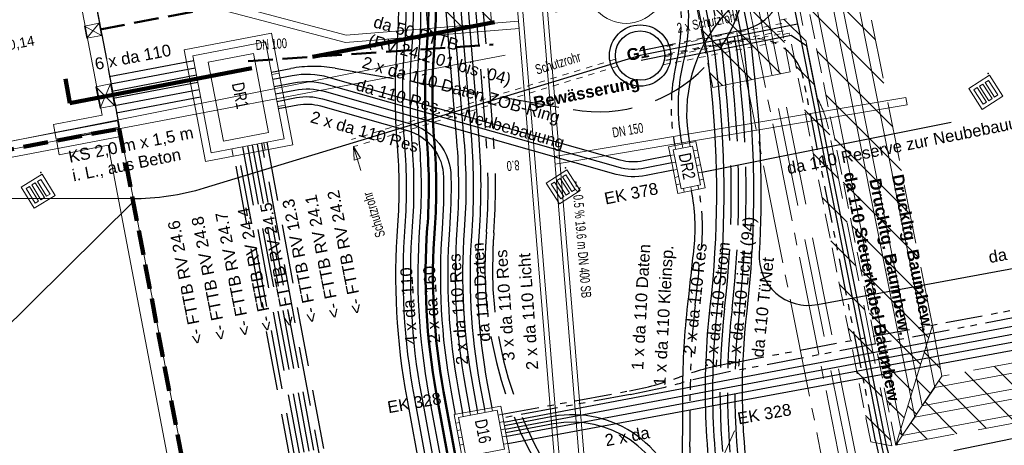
# Model space of a CAD drawing. Extents: x 3503739 to 3504470, y 5375172 to 5375561.
# Tile 104 of 142: x 3504180 to 3504199, y 5375424 to 5375432. Entities that reach past the tile are written whole.
import ezdxf

# ---------------------------------------------------------------- set-up
doc = ezdxf.new("R2010")
doc.units = 0
doc.header["$MEASUREMENT"] = 0
for name, pattern in [('1', [1.4, 0.5, -0.2, 0.5, -0.2]), ('123', [0.25001, 0.12501, -0.125]), ('2', [3.4, 1.2, -0.5, 1.2, -0.5]), ('211', [5, 3.75, -1.25]), ('237', [1.5, 0.75, -0.18, 0.13, -0.13, 0.13, -0.18]), ('3', [5.4, 2, -0.7, 2, -0.7]), ('85', [2.7501, 2.0001, -0.25, 0.25, -0.25])]:
    doc.linetypes.add(name, pattern=pattern)
for name, color, linetype in [('$_LISY_$_TMP', 7, 'Continuous'), ('68_BL_STREINLAUF', 7, 'Continuous'), ('_4WP_FW_PLANUN', 7, 'Continuous'), ('_4WP_GRABEN', 7, 'Continuous'), ('_4WP_KANAL_STILL', 7, 'Continuous'), ('_4WP_KANALISATIO', 7, 'Continuous'), ('_4WP_KANCAD', 7, 'Continuous'), ('_4WP_KANCAD-T', 7, 'Continuous'), ('_4WP_LICHT-KSR', 7, 'Continuous'), ('_4WP_SCHNITTF_HR', 7, 'Continuous'), ('_4WP_STADT_BEW_S', 7, 'Continuous'), ('_4WP_STADT_DATEN', 7, 'Continuous'), ('_4WP_STADT_FTT1', 7, 'Continuous'), ('_4WP_STADT_FTT3', 7, 'Continuous'), ('_4WP_STADT_KLEIN', 7, 'Continuous'), ('_4WP_STADT_LSA', 7, 'Continuous'), ('_4WP_STADT_PLS', 7, 'Continuous'), ('_4WP_STADT_RESER', 7, 'Continuous'), ('_4WP_STADT_SCHAD', 7, 'Continuous'), ('_4WP_STADT_STROM', 7, 'Continuous'), ('_4WP_SWT-STROM', 7, 'Continuous'), ('_4WP_SWT-WASSER', 7, 'Continuous'), ('_4WP_T_NET', 7, 'Continuous'), ('_4WP_TELEKOM', 7, 'Continuous'), ('_HCZ211021', 7, 'Continuous'), ('_KLETT211213', 7, 'Continuous'), ('HCZ_20-10-19EG', 7, 'Continuous'), ('HCZ_20-10-19FUND', 7, 'Continuous'), ('HCZ_20-10-19UG', 7, 'Continuous'), ('KMB_AUFBETON', 7, 'Continuous'), ('KMB_DEHNFUGE', 7, 'Continuous'), ('KMP_TIEF20-05-25', 7, 'Continuous'), ('PUNKTHOEHENATTDEF', 7, 'Continuous'), ('PUNKTNUMMERNATTDEF', 7, 'Continuous'), ('PUNKTSPEZIFIKATION', 7, 'Continuous'), ('RADSTATION', 7, 'Continuous')]:
    doc.layers.add(name, color=color, linetype=linetype)
doc.styles.add('131', font='TXT', dxfattribs={"width": 0.7, "height": 0.2})
doc.styles.add('178', font='ARIAL.TTF', dxfattribs={"height": 0.24})
doc.styles.add('179', font='TXT', dxfattribs={"width": 0.8, "height": 0.25})
doc.styles.add('189', font='TXT', dxfattribs={"width": 0.7, "height": 0.2})
doc.styles.add('219', font='ARIAL.TTF', dxfattribs={"height": 0.24})
doc.styles.add('32', font='TXT', dxfattribs={"width": 0.8, "height": 0.25})
doc.styles.add('362', font='ARIAL.TTF', dxfattribs={"height": 0.24})
doc.styles.add('434', font='ARIAL.TTF', dxfattribs={"height": 0.24})
doc.styles.add('436', font='ARIAL.TTF', dxfattribs={"height": 0.24})
doc.styles.add('437', font='ARIAL.TTF', dxfattribs={"height": 0.24})
doc.styles.add('446', font='ARIAL.TTF', dxfattribs={"height": 0.24})
doc.styles.add('450', font='ARIAL.TTF', dxfattribs={"height": 0.24})
doc.styles.add('516', font='ARIAL.TTF', dxfattribs={"height": 0.2})
doc.styles.add('546', font='ARIALBD.TTF', dxfattribs={"height": 0.24})
doc.styles.add('547', font='ARIAL.TTF', dxfattribs={"width": 0.7, "height": 0.2})
doc.styles.add('55', font='ARIAL.TTF', dxfattribs={"height": 0.24})
doc.styles.add('82', font='TXT', dxfattribs={"width": 0.7, "height": 0.2})
doc.styles.add('83', font='ARIAL.TTF', dxfattribs={"height": 0.24})

# ---------------------------------------------------------------- blocks, each defined once
blk = doc.blocks.new('_X20')
at = {"color": 32, "linetype": 'Continuous', "lineweight": 9}
for p, q in [((-78.352, -15.693), (-79.382, -14.663)), ((-78.949, -15.803), (-79.979, -14.773)), ((-79.546, -15.914), (-80.508, -14.951)), ((-80.143, -16.024), (-80.792, -15.375)), ((-80.74, -16.134), (-81.075, -15.799)), ((-81.336, -16.244), (-81.358, -16.222))]:
    blk.add_line(p, q, dxfattribs=at)
blk = doc.blocks.new('_X21')
at = {"color": 32, "linetype": 'Continuous', "lineweight": 9}
for p, q in [((0, 0), (0, 0)), ((0.16, -0.867), (-0.166, -0.541)), ((-0.041, -1.373), (-0.331, -1.083)), ((-0.324, -1.797), (-0.497, -1.624)), ((-0.608, -2.221), (-0.663, -2.166))]:
    blk.add_line(p, q, dxfattribs=at)
blk = doc.blocks.new('_X22')
at = {"color": 32, "linetype": 'Continuous', "lineweight": 9}
for p, q in [((1.282, 0.271), (-0.139, 1.692)), ((0.711, 0.135), (-0.076, 0.922)), ((0.117, 0.022), (-0.012, 0.151))]:
    blk.add_line(p, q, dxfattribs=at)
blk = doc.blocks.new('_X23')
at = {"color": 32, "linetype": 'Continuous', "lineweight": 9}
for p, q in [((-3.498, 17.016), (-3.498, 17.016)), ((-3.322, 16.132), (-3.704, 16.515)), ((-3.145, 15.249), (-3.528, 15.631)), ((-2.969, 14.366), (-3.351, 14.748)), ((-2.793, 13.482), (-3.175, 13.864)), ((-2.616, 12.599), (-2.999, 12.981)), ((-2.44, 11.715), (-2.822, 12.097)), ((-2.264, 10.832), (-2.646, 11.214)), ((-2.087, 9.948), (-2.47, 10.331)), ((-1.911, 9.065), (-2.293, 9.447)), ((-1.735, 8.182), (-2.182, 8.628)), ((-1.559, 7.298), (-1.941, 7.68)), ((-1.255, 6.287), (-1.764, 6.797)), ((-1.079, 5.404), (-1.588, 5.914)), ((-0.902, 4.521), (-1.412, 5.03)), ((-0.726, 3.637), (-1.235, 4.147)), ((-0.55, 2.754), (-1.059, 3.263)), ((-0.373, 1.87), (-0.883, 2.38)), ((-0.197, 0.987), (-0.707, 1.496)), ((-0.021, 0.103), (-0.53, 0.613))]:
    blk.add_line(p, q, dxfattribs=at)
blk = doc.blocks.new('_X24')
at = {"color": 32, "linetype": 'Continuous', "lineweight": 9}
for p, q in [((6.327, -35.788), (4.798, -34.259)), ((6.503, -36.672), (4.974, -35.143)), ((6.679, -37.555), (5.151, -36.026)), ((6.856, -38.438), (5.327, -36.91)), ((7.032, -39.322), (5.503, -37.793)), ((7.208, -40.205), (5.68, -38.676)), ((7.385, -41.089), (5.856, -39.56)), ((7.406, -41.817), (6.032, -40.443)), ((7.24, -42.359), (6.209, -41.327)), ((7.075, -42.9), (6.385, -42.21)), ((6.909, -43.441), (6.561, -43.094)), ((6.743, -43.983), (6.737, -43.977))]:
    blk.add_line(p, q, dxfattribs=at)
blk = doc.blocks.new('_X27')
at = {"color": 32, "linetype": 'Continuous', "lineweight": 9}
for p, q in [((-0.119, 0.598), (-2.157, 2.635)), ((-0.191, -0.038), (-1.981, 1.752)), ((-0.78, -0.156), (-1.805, 0.869)), ((-1.369, -0.273), (-1.629, -0.014))]:
    blk.add_line(p, q, dxfattribs=at)
blk = doc.blocks.new('PUNKT')
blk.add_point((0, 0))
at = {"layer": 'PUNKTHOEHENATTDEF', "linetype": 'Continuous', "flags": 1}
blk.add_attdef('PUNKTHOEHE', (1, -0.5), '', height=0.8, dxfattribs=at)
at = {"layer": 'PUNKTNUMMERNATTDEF', "linetype": 'Continuous', "flags": 1}
blk.add_attdef('PUNKTNUMMER', (1, 0.5), '', height=0.8, dxfattribs=at)
at = {"layer": 'PUNKTSPEZIFIKATION', "linetype": 'Continuous', "flags": 1}
blk.add_attdef('PUNKTSPEZIFIKATION', (1, -1.5), '', height=0.8, dxfattribs=at)
blk = doc.blocks.new('809')
at = {"color": 7, "linetype": 'Continuous', "lineweight": 9}
for points in [[(0, 0), (0.5, 0), (0.5, -0.5), (0, -0.5), (0, 0)], [(0.075005, -0.075005), (0.425003, -0.075005), (0.425003, -0.154999), (0.075005, -0.154999), (0.075005, -0.075005)], [(0.075005, -0.290001), (0.075005, -0.209999), (0.425003, -0.209999), (0.425003, -0.290001), (0.075005, -0.290001)], [(0.075005, -0.425003), (0.425003, -0.425003), (0.425003, -0.345001), (0.075005, -0.345001), (0.075005, -0.425003)]]:
    blk.add_lwpolyline(points, dxfattribs=at)
blk = doc.blocks.new('ALG_00093')
at = {"color": 1, "linetype": 'Continuous', "lineweight": 9}
blk.add_lwpolyline([(0, 0), (0.3773, 0.09625), (0.3773, -0.09625), (0, 0)], dxfattribs=at)

msp = doc.modelspace()

# ---------------------------------------------------------------- linework, layer by layer
at = {"layer": '_4WP_FW_PLANUN', "color": 7, "linetype": 'Continuous', "lineweight": 9}
for p, q in [((3504197.829, 5375424.472), (3504198.081, 5375424.844)), ((3504198.081, 5375424.844), (3504197.829, 5375424.472)), ((3504197.675, 5375424.245), (3504197.423, 5375423.873)), ((3504197.423, 5375423.873), (3504197.675, 5375424.245))]:
    msp.add_line(p, q, dxfattribs=at)
at = {"layer": '_4WP_FW_PLANUN', "color": 7, "linetype": 'Continuous', "lineweight": 13}
for points in [[(3504182.633, 5375499.611), (3504188.972, 5375467.853), (3504190.933, 5375468.244), (3504191.387, 5375465.969), (3504189.426, 5375465.577), (3504197.675, 5375424.245)], [(3504182.84, 5375499.569), (3504189.125, 5375468.082), (3504191.086, 5375468.473), (3504191.617, 5375465.816), (3504189.655, 5375465.424), (3504197.829, 5375424.472)], [(3504183.18, 5375499.501), (3504189.376, 5375468.458), (3504191.337, 5375468.85), (3504191.993, 5375465.565), (3504190.032, 5375465.173), (3504198.081, 5375424.844)], [(3504289.17, 5375436.57), (3504279.422, 5375434.767), (3504278.511, 5375439.7), (3504235.305, 5375431.72), (3504235.697, 5375429.593), (3504233.731, 5375429.23), (3504233.338, 5375431.356), (3504198.081, 5375424.844)], [(3504289.229, 5375436.255), (3504279.165, 5375434.394), (3504278.254, 5375439.328), (3504235.692, 5375431.368), (3504236.07, 5375429.337), (3504233.474, 5375428.857), (3504233.081, 5375430.984), (3504197.829, 5375424.472)], [(3504289.264, 5375436.063), (3504279.009, 5375434.167), (3504278.098, 5375439.1), (3504235.905, 5375431.307), (3504236.297, 5375429.18), (3504233.318, 5375428.63), (3504232.925, 5375430.756), (3504197.675, 5375424.245)], [(3504289.323, 5375435.749), (3504278.753, 5375433.794), (3504277.841, 5375438.728), (3504236.277, 5375431.05), (3504236.67, 5375428.924), (3504233.061, 5375428.257), (3504232.668, 5375430.384), (3504197.423, 5375423.873)]]:
    msp.add_lwpolyline(points, dxfattribs=at)
msp.add_polyline3d([(3504182.293, 5375499.679, 0), (3504182.293, 5375499.679, 0), (3504188.721, 5375467.476, 0), (3504190.682, 5375467.868, 0), (3504191.011, 5375466.22, 0), (3504189.049, 5375465.829, 0), (3504197.423, 5375423.873, 0)], dxfattribs=at)
at = {"layer": '_4WP_GRABEN', "color": 21, "linetype": '1', "lineweight": 20}
for p, q in [((3504188.84, 5375466.024), (3504197.291, 5375423.678)), ((3504193.586, 5375430.913), (3504187.681, 5375460.546)), ((3504194.945, 5375432.276), (3504189.844, 5375457.835)), ((3504195.078, 5375432.302), (3504194.945, 5375432.276)), ((3504195.137, 5375432.008), (3504195.004, 5375431.981)), ((3504195.155, 5375431.226), (3504195.004, 5375431.981)), ((3504196.785, 5375423.746), (3504195.137, 5375432.008))]:
    msp.add_line(p, q, dxfattribs=at)
at = {"layer": '_4WP_GRABEN', "color": 7, "linetype": 'Continuous', "lineweight": 9}
for p, q in [((3504195.004, 5375431.981), (3504194.945, 5375432.276)), ((3504194.945, 5375432.276), (3504195.004, 5375431.981)), ((3504187.824, 5375431.98), (3504189.108, 5375432.225)), ((3504195.155, 5375431.226), (3504193.586, 5375430.913)), ((3504197.291, 5375423.678), (3504198.032, 5375426.098)), ((3504198.032, 5375426.098), (3504197.291, 5375423.678)), ((3504198.032, 5375426.098), (3504198.221, 5375425.071)), ((3504198.221, 5375425.071), (3504197.291, 5375423.678)), ((3504198.221, 5375425.071), (3504197.291, 5375423.678)), ((3504197.21, 5375423.664), (3504196.785, 5375423.746))]:
    msp.add_line(p, q, dxfattribs=at)
at = {"layer": '_4WP_GRABEN', "color": 21, "linetype": '2', "lineweight": 20}
for points in [[(3504198.032, 5375426.098), (3504195.802, 5375437.269), (3504190.264, 5375465.016), (3504192.228, 5375465.408), (3504191.494, 5375469.085), (3504189.53, 5375468.693)], [(3504278.669, 5375439.931), (3504235.089, 5375431.881), (3504235.485, 5375429.74), (3504233.877, 5375429.443), (3504233.481, 5375431.584), (3504198.221, 5375425.071)], [(3504197.291, 5375423.678), (3504226.648, 5375429.101), (3504226.695, 5375428.846), (3504227.924, 5375429.073), (3504228.722, 5375424.756)]]:
    msp.add_lwpolyline(points, dxfattribs=at)
for points in [[(3504187.824, 5375431.98), (3504187.471, 5375436.283, 0.02882), (3504187.245, 5375437.897), (3504182.927, 5375459.527)], [(3504197.21, 5375423.664), (3504195.93, 5375430.076, 0.077616), (3504195.707, 5375430.684), (3504195.411, 5375432.165), (3504193.712, 5375440.68)], [(3504189.108, 5375432.225), (3504188.767, 5375436.389, 0.02882), (3504188.519, 5375438.152)]]:
    msp.add_lwpolyline(points, format="xyb", dxfattribs=at)
at = {"layer": '_4WP_KANAL_STILL', "color": 7, "linetype": '85', "lineweight": 13}
for p, q in [((3504200.042, 5375403.942), (3504186.34, 5375472.543)), ((3504185.996, 5375472.476), (3504199.699, 5375403.873))]:
    msp.add_line(p, q, dxfattribs=at)
at = {"layer": '_4WP_KANALISATIO', "color": 7, "linetype": 'Continuous', "lineweight": 9}
for p, q in [((3504189.669, 5375432.107), (3504189.657, 5375432.257)), ((3504197.497, 5375430.712), (3504197.522, 5375430.564)), ((3504190.396, 5375429.363), (3504190.383, 5375429.513))]:
    msp.add_line(p, q, dxfattribs=at)
at = {"layer": '_4WP_KANALISATIO', "color": 1, "linetype": 'Continuous', "lineweight": 13}
for points in [[(3504189.669, 5375432.107), (3504186.151, 5375431.819), (3504182.226, 5375432.864), (3504181.813, 5375433.551), (3504181.941, 5375434.066)], [(3504189.657, 5375432.257), (3504186.165, 5375431.971), (3504182.323, 5375432.993), (3504181.973, 5375433.575), (3504182.087, 5375434.03)]]:
    msp.add_lwpolyline(points, dxfattribs=at)
at = {"layer": '_4WP_KANCAD', "color": 1, "linetype": 'Continuous', "lineweight": 13}
for p, q in [((3504190.383, 5375429.513), (3504197.497, 5375430.712)), ((3504190.396, 5375429.363), (3504197.522, 5375430.564))]:
    msp.add_line(p, q, dxfattribs=at)
for points in [[(3504189.28, 5375436.854), (3504190.795, 5375418.376), (3504191.393, 5375418.425), (3504189.878, 5375436.903)], [(3504189.384, 5375436.816), (3504190.89, 5375418.43), (3504191.289, 5375418.463), (3504189.783, 5375436.849)]]:
    msp.add_lwpolyline(points, dxfattribs=at)
at = {"layer": '_4WP_KANCAD', "color": 150, "linetype": 'Continuous', "lineweight": 20}
msp.add_circle((3504191.832, 5375433.01, 318.832), 0.8, dxfattribs=at)
at = {"layer": '_4WP_LICHT-KSR', "color": 190, "linetype": '2', "lineweight": 30}
for points in [[(3504182.052, 5375477.234), (3504183.205, 5375471.444), (3504181.823, 5375467.369, -0.034641), (3504183.908, 5375459.723), (3504188.225, 5375438.093, -0.02882), (3504188.468, 5375436.365), (3504188.999, 5375429.881, -0.039055), (3504189.006, 5375427.986, 0.008787), (3504188.982, 5375427.57, 0.18856), (3504190.89, 5375422.064), (3504192.617, 5375420.039, -0.095308), (3504193.853, 5375417.021), (3504197.641, 5375398.207)], [(3504182.211, 5375477.203), (3504183.36, 5375471.434), (3504181.981, 5375467.369, -0.034416), (3504184.055, 5375459.753), (3504188.372, 5375438.122, -0.02882), (3504188.617, 5375436.377), (3504189.148, 5375429.893, -0.039055), (3504189.156, 5375427.974, 0.008787), (3504189.132, 5375427.564, 0.18856), (3504191.004, 5375422.161), (3504192.737, 5375420.129, -0.095581), (3504194, 5375417.051), (3504197.788, 5375398.237)], [(3504192.734, 5375438.916, -0.026462), (3504192.88, 5375437.909, 0.026411), (3504193.021, 5375436.934), (3504194.076, 5375431.653), (3504194.149, 5375430.952, -0.054507), (3504194.126, 5375426.409, 0.074264), (3504194.272, 5375422.157), (3504194.353, 5375421.714)]]:
    msp.add_lwpolyline(points, format="xyb", dxfattribs=at)
at = {"layer": '_4WP_SCHNITTF_HR', "color": 92, "linetype": '211', "lineweight": 100}
msp.add_lwpolyline([(3504180.483, 5375431.089), (3504180.576, 5375430.598), (3504192.917, 5375432.951)], dxfattribs=at)
at = {"layer": '_4WP_STADT_BEW_S', "color": 5, "linetype": 'Continuous', "lineweight": 30}
msp.add_line((3504195.303, 5375432.194), (3504192.116, 5375431.558), dxfattribs=at)
at = {"layer": '_4WP_STADT_BEW_S', "color": 1, "linetype": '123', "lineweight": 20}
for p, q in [((3504194.988, 5375432.208), (3504192.586, 5375431.728)), ((3504195.018, 5375432.061), (3504192.615, 5375431.581)), ((3504192.579, 5375431.37), (3504195.057, 5375431.865)), ((3504192.625, 5375431.532), (3504195.027, 5375432.012)), ((3504191.621, 5375431.486), (3504186.273, 5375429.858)), ((3504191.665, 5375431.342), (3504186.317, 5375429.715))]:
    msp.add_line(p, q, dxfattribs=at)
at = {"layer": '_4WP_STADT_BEW_S', "color": 1, "linetype": 'Continuous', "lineweight": 13}
msp.add_line((3504186.317, 5375429.715), (3504186.462, 5375429.236), dxfattribs=at)
at = {"layer": '_4WP_STADT_BEW_S', "color": 35, "linetype": '237', "lineweight": 30}
for points in [[(3504192.096, 5375431.656), (3504194.205, 5375432.077, 0.414213), (3504194.99, 5375433.253), (3504193.516, 5375440.64)], [(3504204.901, 5375393.979), (3504204.599, 5375393.92, -0.414206), (3504203.426, 5375394.709), (3504202.48, 5375399.548), (3504201.776, 5375402.285), (3504200.848, 5375406.176), (3504198.753, 5375416.674), (3504198.313, 5375419.136, 0.05127), (3504197.598, 5375421.451, -0.051265), (3504196.884, 5375423.766), (3504195.421, 5375431.096, 0.414214), (3504194.244, 5375431.881), (3504192.135, 5375431.46)]]:
    msp.add_lwpolyline(points, format="xyb", dxfattribs=at)
at = {"layer": '_4WP_STADT_BEW_S', "color": 5, "linetype": 'Continuous', "lineweight": 30}
msp.add_lwpolyline([(3504193.614, 5375440.66), (3504195.303, 5375432.194), (3504195.313, 5375432.145), (3504196.982, 5375423.785, 0.051261), (3504197.696, 5375421.47, -0.05126), (3504198.411, 5375419.155), (3504200.994, 5375406.211)], format="xyb", dxfattribs=at)
at = {"layer": '_4WP_STADT_BEW_S', "color": 142, "linetype": 'Continuous', "lineweight": 30}
for points in [[(3504215.627, 5375425.06), (3504199.436, 5375422.069, -0.410021), (3504197.112, 5375423.644), (3504195.494, 5375431.749), (3504195.172, 5375431.964), (3504192.64, 5375431.459)], [(3504192.116, 5375431.558), (3504183.295, 5375428.873, -0.074582), (3504181.828, 5375428.657), (3504177.154, 5375428.667)]]:
    msp.add_lwpolyline(points, format="xyb", dxfattribs=at)
at = {"layer": '_4WP_STADT_BEW_S', "color": 7, "linetype": 'Continuous', "lineweight": 30}
for radius in [0.62, 0.5]:
    msp.add_circle((3504192.116, 5375431.558), radius, dxfattribs=at)
at = {"layer": '_4WP_STADT_DATEN', "color": 7, "linetype": 'Continuous', "lineweight": 30}
for points in [[(3504192.969, 5375429.765, -0.107289), (3504192.996, 5375431.427, 0.107283), (3504193.024, 5375433.088), (3504188.354, 5375456.486, 0.032833), (3504188.058, 5375457.59, -0.032835), (3504187.761, 5375458.694), (3504185.659, 5375469.225), (3504184.012, 5375477.478), (3504180.965, 5375480.948, -0.131651), (3504180.701, 5375481.481), (3504180.43, 5375482.839)], [(3504181.415, 5375477.361), (3504182.585, 5375471.485), (3504181.188, 5375467.365, -0.035551), (3504183.319, 5375459.606), (3504187.637, 5375437.976, -0.02882), (3504187.87, 5375436.316), (3504188.401, 5375429.832, -0.039055), (3504188.408, 5375428.03, 0.064346), (3504188.58, 5375424.844), (3504188.671, 5375424.352)], [(3504196.274, 5375439.614), (3504194.201, 5375439.2, 0.414214), (3504193.298, 5375437.847), (3504194.07, 5375433.977, -0.097876), (3504194.073, 5375432.872, -0.136401), (3504193.833, 5375432.393, 0.237449), (3504193.116, 5375429.795)], [(3504192.759, 5375429.387), (3504192.213, 5375429.278, -0.119334), (3504191.673, 5375429.299), (3504185.768, 5375430.972, 0.116666), (3504185.101, 5375431.001), (3504184.708, 5375430.926)], [(3504192.788, 5375429.24), (3504192.242, 5375429.131, -0.119194), (3504191.632, 5375429.155), (3504185.727, 5375430.828, 0.116666), (3504185.129, 5375430.854), (3504184.737, 5375430.779)], [(3504193.076, 5375422.515, -0.049364), (3504192.976, 5375423.651, 0.002107), (3504192.982, 5375424.797, -0.028061), (3504193.083, 5375426.527, 0.002259), (3504193.209, 5375427.679, 0.075625), (3504193.156, 5375428.824)]]:
    msp.add_lwpolyline(points, format="xyb", dxfattribs=at)
msp.add_lwpolyline([(3504189.384, 5375423.998), (3504199.903, 5375425.968), (3504278.98, 5375440.575), (3504281.835, 5375437.737), (3504281.855, 5375437.358), (3504281.78, 5375437.282)], dxfattribs=at)
at = {"layer": '_4WP_STADT_FTT1', "color": 1, "linetype": '2', "lineweight": 30}
for points in [[(3504154.533, 5375415.537, -0.043428), (3504154.984, 5375415.663), (3504155.927, 5375415.842, -0.130964), (3504157.314, 5375415.741, 0.381904), (3504160.389, 5375417.027), (3504160.582, 5375417.432, -0.238629), (3504162.13, 5375418.627), (3504163.304, 5375418.851, -0.115517), (3504164.29, 5375418.81, 0.043248), (3504167.707, 5375418.171, 0.008614), (3504170.542, 5375417.94, 0.134388), (3504171.834, 5375418.206, -0.068364), (3504172.529, 5375418.447), (3504173.132, 5375418.567, -0.224175), (3504175.204, 5375418.052, 0.147643), (3504176.539, 5375417.5), (3504179.756, 5375417.182, 0.131652), (3504181.032, 5375417.393), (3504183.964, 5375418.719, 0.344875), (3504185.391, 5375421.451), (3504183.872, 5375429.672)], [(3504160.479, 5375416.984), (3504160.672, 5375417.389, -0.238675), (3504162.149, 5375418.529), (3504163.322, 5375418.753, -0.115395), (3504164.262, 5375418.714, 0.04326), (3504167.698, 5375418.071, 0.008614), (3504170.535, 5375417.84, 0.134247), (3504171.879, 5375418.116, -0.068321), (3504172.547, 5375418.348), (3504173.152, 5375418.469, -0.224055), (3504175.139, 5375417.975, 0.147788), (3504176.53, 5375417.401), (3504179.746, 5375417.083, 0.131605), (3504181.073, 5375417.301), (3504184.005, 5375418.628, 0.344914), (3504185.489, 5375421.469), (3504183.971, 5375429.691)], [(3504184.069, 5375429.709), (3504185.588, 5375421.487, -0.344875), (3504184.046, 5375418.537), (3504181.115, 5375417.21, -0.131652), (3504179.736, 5375416.983), (3504176.519, 5375417.301, -0.147643), (3504175.077, 5375417.897, 0.224175), (3504173.171, 5375418.371), (3504172.568, 5375418.251, 0.068364), (3504171.925, 5375418.028, -0.134388), (3504170.529, 5375417.74, -0.008614), (3504167.688, 5375417.972, -0.043249), (3504164.236, 5375418.618, 0.115499), (3504163.341, 5375418.654), (3504162.168, 5375418.43, 0.238629), (3504160.763, 5375417.346), (3504160.569, 5375416.941, -0.381904)], [(3504184.167, 5375429.729), (3504185.456, 5375422.753, 0.289416), (3504187.558, 5375420.478), (3504194.37, 5375418.657, -0.285081), (3504196.175, 5375416.735), (3504199.617, 5375399.64, 0.028652)], [(3504184.265, 5375429.747), (3504185.554, 5375422.771, 0.289416), (3504187.584, 5375420.575), (3504194.396, 5375418.753, -0.285035), (3504196.273, 5375416.755), (3504199.715, 5375399.66, 0.028652)], [(3504184.363, 5375429.767), (3504185.652, 5375422.789, 0.289416), (3504187.61, 5375420.671), (3504195.943, 5375418.443)], [(3504195.969, 5375418.54), (3504187.636, 5375420.768, -0.289416), (3504185.751, 5375422.807), (3504184.462, 5375429.785)], [(3504184.56, 5375429.804), (3504185.849, 5375422.825, 0.289416), (3504187.662, 5375420.864), (3504190.692, 5375420.054, 0.146197), (3504192.123, 5375420.096), (3504192.734, 5375420.298), (3504193.785, 5375420.531)]]:
    msp.add_lwpolyline(points, format="xyb", dxfattribs=at)
at = {"layer": '_4WP_STADT_FTT3', "color": 1, "linetype": '2', "lineweight": 30}
msp.add_lwpolyline([(3504184.652, 5375431.221), (3504185.045, 5375431.296, -0.090472), (3504185.942, 5375431.303), (3504190.761, 5375430.464, 0.527067), (3504194.218, 5375434.006), (3504193.418, 5375438.014, -0.012596), (3504193.332, 5375438.511, 0.012474), (3504193.244, 5375439.018), (3504193.054, 5375439.969, 0.043986), (3504192.773, 5375440.928, -0.044012), (3504192.492, 5375441.886), (3504189.535, 5375456.703, -0.414214), (3504190.32, 5375457.879), (3504192.846, 5375458.383)], format="xyb", dxfattribs=at)
at = {"layer": '_4WP_STADT_KLEIN', "color": 3, "linetype": '237', "lineweight": 30}
for points in [[(3504192.821, 5375429.736, -0.107288), (3504192.849, 5375431.397, 0.107289), (3504192.877, 5375433.059), (3504188.205, 5375456.467, 0.032483), (3504187.916, 5375457.54, -0.032879), (3504187.614, 5375458.665), (3504185.512, 5375469.196), (3504183.873, 5375477.409), (3504180.852, 5375480.849, -0.131652), (3504180.554, 5375481.452), (3504180.283, 5375482.81)], [(3504193.224, 5375422.543, -0.048911), (3504193.125, 5375423.64, 0.002126), (3504193.132, 5375424.797, -0.028061), (3504193.232, 5375426.51, 0.002259), (3504193.358, 5375427.663, 0.075625), (3504193.303, 5375428.853)]]:
    msp.add_lwpolyline(points, format="xyb", dxfattribs=at)
at = {"layer": '_4WP_STADT_LSA', "color": 7, "linetype": '237', "lineweight": 30}
for points in [[(3504189.327, 5375424.3), (3504191.903, 5375424.776, 0.043992), (3504192.916, 5375425.053, -0.042289), (3504193.884, 5375425.322), (3504199.815, 5375426.44), (3504279.141, 5375441.093), (3504282.251, 5375438), (3504282.287, 5375437.325), (3504282.014, 5375437.049)], [(3504281.936, 5375437.127), (3504282.175, 5375437.367), (3504282.148, 5375437.877), (3504279.087, 5375440.92), (3504199.844, 5375426.283), (3504193.914, 5375425.157, 0.018793), (3504192.938, 5375424.933, -0.019765), (3504191.918, 5375424.702), (3504189.341, 5375424.226)]]:
    msp.add_lwpolyline(points, format="xyb", dxfattribs=at)
at = {"layer": '_4WP_STADT_PLS', "color": 7, "linetype": 'Continuous', "lineweight": 30}
msp.add_lwpolyline([(3504189.356, 5375424.143), (3504199.873, 5375426.126), (3504279.034, 5375440.748), (3504281.991, 5375437.807), (3504282.015, 5375437.366), (3504281.856, 5375437.206)], dxfattribs=at)
at = {"layer": '_4WP_STADT_RESER', "color": 7, "linetype": 'Continuous', "lineweight": 30}
for p, q in [((3504192.58, 5375436.846), (3504193.631, 5375431.581)), ((3504193.366, 5375429.202), (3504198.41, 5375430.209))]:
    msp.add_line(p, q, dxfattribs=at)
for points in [[(3504181.574, 5375477.329), (3504182.74, 5375471.474), (3504181.347, 5375467.366, -0.035322), (3504183.466, 5375459.635), (3504187.784, 5375438.005, -0.02882), (3504188.019, 5375436.328), (3504188.55, 5375429.844, -0.039055), (3504188.557, 5375428.019, 0.064346), (3504188.728, 5375424.871), (3504188.819, 5375424.379)], [(3504181.734, 5375477.298), (3504182.895, 5375471.464), (3504181.505, 5375467.367, -0.035094), (3504183.614, 5375459.664), (3504187.931, 5375438.034, -0.02882), (3504188.169, 5375436.34), (3504188.7, 5375429.856, -0.039055), (3504188.707, 5375428.008, 0.064347), (3504188.875, 5375424.898), (3504188.966, 5375424.406)], [(3504181.893, 5375477.266), (3504183.05, 5375471.454), (3504181.664, 5375467.368, -0.034867), (3504183.761, 5375459.694), (3504188.078, 5375438.064, -0.02882), (3504188.318, 5375436.353), (3504188.849, 5375429.868, -0.039055), (3504188.856, 5375427.997, 0.064347), (3504189.023, 5375424.925), (3504189.114, 5375424.434)], [(3504192.43, 5375438.855, -0.098008), (3504192.431, 5375437.836, 0.09799), (3504192.433, 5375436.817), (3504193.483, 5375431.557), (3504193.554, 5375430.872, -0.054301), (3504193.53, 5375426.476, 0.074282), (3504193.682, 5375422.046), (3504193.763, 5375421.605)], [(3504193.631, 5375431.581), (3504193.702, 5375430.894, -0.054373), (3504193.679, 5375426.459, 0.074282), (3504193.829, 5375422.073), (3504193.911, 5375421.633)], [(3504192.729, 5375429.534), (3504192.182, 5375429.425, -0.118836), (3504191.713, 5375429.443), (3504185.809, 5375431.116, 0.116666), (3504185.073, 5375431.149), (3504184.68, 5375431.074)], [(3504184.765, 5375430.632), (3504185.158, 5375430.707, -0.116666), (3504185.686, 5375430.683), (3504187.451, 5375430.183, -0.33036), (3504188.288, 5375429.098, -0.023192), (3504188.258, 5375428.041, 0.064346), (3504188.433, 5375424.816), (3504188.524, 5375424.325)], [(3504184.793, 5375430.484), (3504185.186, 5375430.559, -0.116666), (3504185.646, 5375430.539), (3504187.41, 5375430.039, -0.33036), (3504188.138, 5375429.095, -0.023192), (3504188.108, 5375428.052, 0.064346), (3504188.285, 5375424.789), (3504188.376, 5375424.297)], [(3504192.93, 5375422.483, 0.426241), (3504190.245, 5375424.234), (3504189.37, 5375424.069)], [(3504192.782, 5375422.455, 0.413632), (3504190.365, 5375424.106), (3504189.397, 5375423.925)]]:
    msp.add_lwpolyline(points, format="xyb", dxfattribs=at)
msp.add_lwpolyline([(3504189.416, 5375423.855), (3504199.932, 5375425.811), (3504278.927, 5375440.403), (3504281.731, 5375437.614), (3504281.743, 5375437.401), (3504281.702, 5375437.36)], dxfattribs=at)
msp.add_polyline3d([(3504189.438, 5375423.71, 0), (3504278.874, 5375440.23, 0), (3504280.688, 5375438.426, 0), (3504280.561, 5375437.844, 0), (3504280.396, 5375437.677, 0)], dxfattribs=at)
at = {"layer": '_4WP_STADT_SCHAD', "color": 150, "linetype": '1', "lineweight": 50}
msp.add_line((3504184.182, 5375431.445), (3504189.144, 5375431.779), dxfattribs=at)
at = {"layer": '_4WP_STADT_SCHAD', "color": 7, "linetype": 'Continuous', "lineweight": 30}
for p, q in [((3504181.368, 5375431.136), (3504183.08, 5375431.461)), ((3504181.396, 5375430.988), (3504183.108, 5375431.313)), ((3504181.424, 5375430.841), (3504183.136, 5375431.166)), ((3504181.452, 5375430.694), (3504183.164, 5375431.019)), ((3504181.48, 5375430.546), (3504183.192, 5375430.871)), ((3504181.508, 5375430.399), (3504183.22, 5375430.724))]:
    msp.add_line(p, q, dxfattribs=at)
at = {"layer": '_4WP_STADT_SCHAD', "color": 7, "linetype": 'Continuous', "lineweight": 20}
for p, q in [((3504184.808, 5375431.205), (3504184.661, 5375431.177)), ((3504184.932, 5375430.557), (3504184.784, 5375430.528)), ((3504183.877, 5375429.521), (3504183.849, 5375429.668)), ((3504184.525, 5375429.644), (3504184.497, 5375429.792)), ((3504192.837, 5375429.657), (3504192.821, 5375429.736)), ((3504192.984, 5375429.687), (3504192.969, 5375429.765)), ((3504193.131, 5375429.716), (3504193.116, 5375429.795)), ((3504193.2, 5375429.628), (3504193.278, 5375429.643)), ((3504192.729, 5375429.534), (3504192.808, 5375429.55)), ((3504193.229, 5375429.481), (3504193.308, 5375429.496)), ((3504192.759, 5375429.387), (3504192.837, 5375429.402)), ((3504192.788, 5375429.24), (3504192.866, 5375429.255)), ((3504193.259, 5375429.334), (3504193.337, 5375429.349)), ((3504192.817, 5375429.093), (3504192.896, 5375429.108)), ((3504193.288, 5375429.187), (3504193.366, 5375429.202)), ((3504193.317, 5375429.039), (3504193.396, 5375429.055)), ((3504192.847, 5375428.945), (3504192.925, 5375428.961)), ((3504193.009, 5375428.794), (3504192.994, 5375428.873)), ((3504193.156, 5375428.824), (3504193.141, 5375428.902)), ((3504193.304, 5375428.853), (3504193.288, 5375428.932)), ((3504188.537, 5375424.252), (3504188.524, 5375424.325)), ((3504188.685, 5375424.28), (3504188.671, 5375424.353)), ((3504188.832, 5375424.308), (3504188.819, 5375424.379)), ((3504188.98, 5375424.336), (3504188.966, 5375424.406)), ((3504189.127, 5375424.364), (3504189.114, 5375424.434)), ((3504189.244, 5375424.284), (3504189.327, 5375424.3)), ((3504188.383, 5375424.121), (3504188.458, 5375424.135)), ((3504189.272, 5375424.137), (3504189.355, 5375424.152)), ((3504188.411, 5375423.974), (3504188.486, 5375423.988)), ((3504189.3, 5375423.989), (3504189.382, 5375424.005)), ((3504188.439, 5375423.826), (3504188.514, 5375423.84)), ((3504188.467, 5375423.679), (3504188.541, 5375423.693)), ((3504189.328, 5375423.842), (3504189.41, 5375423.857)), ((3504189.355, 5375423.694), (3504189.438, 5375423.71))]:
    msp.add_line(p, q, dxfattribs=at)
at = {"layer": '_4WP_STADT_SCHAD', "color": 1, "linetype": 'Continuous', "lineweight": 13}
msp.add_line((3504193.409, 5375422.567), (3504194.029, 5375423.968), dxfattribs=at)
at = {"layer": '_4WP_STADT_SCHAD', "color": 7, "linetype": 'Continuous', "lineweight": 20}
for points in [[(3504185.085, 5375429.751), (3504184.654, 5375432.01), (3504182.886, 5375431.673), (3504183.317, 5375429.414), (3504185.085, 5375429.751)], [(3504183.436, 5375429.589), (3504184.91, 5375429.87), (3504184.535, 5375431.835), (3504183.062, 5375431.554), (3504183.436, 5375429.589)], [(3504184.595, 5375429.999), (3504183.682, 5375429.824), (3504183.376, 5375431.426), (3504184.29, 5375431.6), (3504184.595, 5375429.999)]]:
    msp.add_lwpolyline(points, dxfattribs=at)
for points in [[(3504193.243, 5375429.82, 0), (3504192.694, 5375429.71, 0), (3504192.757, 5375429.397, 0), (3504192.882, 5375428.769, 0), (3504193.431, 5375428.879, 0), (3504193.243, 5375429.82, 0)], [(3504193.18, 5375429.726, 0), (3504192.788, 5375429.648, 0), (3504192.945, 5375428.863, 0), (3504193.337, 5375428.941, 0), (3504193.18, 5375429.726, 0)], [(3504188.527, 5375423.349, 0), (3504189.471, 5375423.523, 0), (3504189.297, 5375424.468, 0), (3504188.353, 5375424.293, 0), (3504188.527, 5375423.349, 0)], [(3504188.439, 5375424.233, 0), (3504188.588, 5375423.447, 0), (3504189.374, 5375423.596, 0), (3504189.225, 5375424.382, 0), (3504188.439, 5375424.233, 0)]]:
    msp.add_polyline3d(points, dxfattribs=at)
at = {"layer": '_4WP_STADT_STROM', "color": 3, "linetype": '2', "lineweight": 30}
for points in [[(3504192.43, 5375438.855, -0.023953), (3504192.578, 5375437.865, 0.023929), (3504192.727, 5375436.875), (3504193.779, 5375431.606), (3504193.851, 5375430.915, -0.054445), (3504193.828, 5375426.442, 0.074282), (3504193.977, 5375422.101), (3504194.058, 5375421.66)], [(3504192.874, 5375436.905), (3504193.927, 5375431.628), (3504193.999, 5375430.937, -0.054478), (3504193.977, 5375426.429, 0.074345), (3504194.124, 5375422.128), (3504194.206, 5375421.687)], [(3504194.353, 5375421.714), (3504194.35, 5375421.733, -0.410839), (3504195.135, 5375422.899), (3504200.987, 5375424.078, 0.409529), (3504201.773, 5375425.24), (3504200.967, 5375429.604)]]:
    msp.add_lwpolyline(points, format="xyb", dxfattribs=at)
at = {"layer": '_4WP_SWT-STROM', "color": 3, "linetype": 'Continuous', "lineweight": 30}
for points in [[(3504196.307, 5375397.994), (3504192.53, 5375416.755, 0.051902), (3504192.031, 5375418.351), (3504191.713, 5375419.019), (3504188.114, 5375423.238), (3504187.843, 5375424.707, -0.064346), (3504187.66, 5375428.086, 0.039055), (3504187.653, 5375429.77, -0.03959), (3504187.648, 5375431.715, 0.03959), (3504187.644, 5375433.565), (3504187.421, 5375436.279, 0.02882), (3504187.195, 5375437.888), (3504182.878, 5375459.518, 0.036243), (3504180.712, 5375467.362), (3504182.12, 5375471.515), (3504180.219, 5375481.065), (3504179.275, 5375481.695), (3504167.004, 5375477.956)], [(3504196.155, 5375397.989), (3504192.383, 5375416.725, 0.051627), (3504191.897, 5375418.284), (3504191.586, 5375418.936), (3504187.974, 5375423.171), (3504187.695, 5375424.681, -0.064381), (3504187.51, 5375428.1, 0.038958), (3504187.504, 5375429.757, -0.03967), (3504187.499, 5375431.73, 0.039526), (3504187.494, 5375433.553), (3504187.271, 5375436.269, 0.028784), (3504187.048, 5375437.858), (3504182.732, 5375459.483, 0.036501), (3504180.553, 5375467.361), (3504181.965, 5375471.525), (3504180.084, 5375480.974), (3504179.251, 5375481.531), (3504167.051, 5375477.813)], [(3504196.008, 5375397.959), (3504192.236, 5375416.696, 0.051532), (3504191.76, 5375418.222), (3504191.459, 5375418.854), (3504187.834, 5375423.104), (3504187.548, 5375424.653, -0.064346), (3504187.361, 5375428.108, 0.039055), (3504187.354, 5375429.746, -0.03959), (3504187.349, 5375431.738, 0.03959), (3504187.345, 5375433.541), (3504187.122, 5375436.255, 0.02882), (3504186.901, 5375437.829), (3504182.584, 5375459.459, 0.03671), (3504180.394, 5375467.36), (3504181.81, 5375471.535), (3504179.949, 5375480.884), (3504179.226, 5375481.367), (3504167.098, 5375477.671)], [(3504195.861, 5375397.93), (3504192.089, 5375416.666, 0.051336), (3504191.625, 5375418.158), (3504191.333, 5375418.772), (3504187.694, 5375423.037), (3504187.4, 5375424.626, -0.064346), (3504187.211, 5375428.119, 0.039055), (3504187.205, 5375429.734, -0.03959), (3504187.2, 5375431.75, 0.03959), (3504187.195, 5375433.528), (3504186.973, 5375436.242, 0.02882), (3504186.754, 5375437.799), (3504182.437, 5375459.43, 0.036944), (3504180.235, 5375467.358), (3504181.655, 5375471.545), (3504179.814, 5375480.794), (3504179.202, 5375481.202), (3504167.146, 5375477.528)]]:
    msp.add_lwpolyline(points, format="xyb", dxfattribs=at)
at = {"layer": '_4WP_SWT-STROM', "color": 1, "linetype": 'Continuous', "lineweight": 50}
for points in [[(3504196.456, 5375398.014), (3504192.677, 5375416.784, 0.052077), (3504192.167, 5375418.416), (3504191.84, 5375419.101), (3504188.254, 5375423.304), (3504187.99, 5375424.735, -0.064346), (3504187.809, 5375428.075, 0.039055), (3504187.803, 5375429.783, -0.03959), (3504187.798, 5375431.704, 0.03959), (3504187.793, 5375433.577), (3504187.571, 5375436.291, 0.02882), (3504187.343, 5375437.917), (3504183.025, 5375459.547, 0.036012), (3504180.87, 5375467.363), (3504182.275, 5375471.505), (3504181.105, 5375477.381), (3504182.436, 5375481.304)], [(3504188.395, 5375423.371), (3504188.138, 5375424.762, -0.064346), (3504187.959, 5375428.064, 0.039055), (3504187.952, 5375429.795, -0.03959), (3504187.948, 5375431.692, 0.03959), (3504187.943, 5375433.59), (3504187.72, 5375436.304, 0.02882), (3504187.49, 5375437.946), (3504183.172, 5375459.576, 0.035781), (3504181.029, 5375467.364), (3504182.43, 5375471.495), (3504181.26, 5375477.371), (3504182.578, 5375481.256)]]:
    msp.add_lwpolyline(points, format="xyb", dxfattribs=at)
at = {"layer": '_4WP_SWT-WASSER', "color": 4, "linetype": '3', "lineweight": 20}
for points in [[(3504193.864, 5375435.78), (3504196.285, 5375423.646, 0.041274), (3504197.202, 5375420.452, -0.041274), (3504198.111, 5375417.284), (3504200.347, 5375406.081)], [(3504194.021, 5375435.811), (3504196.442, 5375423.677, 0.041274), (3504197.352, 5375420.509, -0.041274), (3504198.268, 5375417.315), (3504200.504, 5375406.115)]]:
    msp.add_lwpolyline(points, format="xyb", dxfattribs=at)
at = {"layer": '_4WP_T_NET', "color": 32, "linetype": 'Continuous', "lineweight": 30}
msp.add_lwpolyline([(3504189.27, 5375456.498), (3504192.198, 5375441.828, 0.044042), (3504192.478, 5375440.869, -0.044015), (3504192.759, 5375439.911), (3504192.949, 5375438.959, -0.058546), (3504192.994, 5375438.405, 0.048748), (3504193.028, 5375437.849), (3504193.169, 5375436.961), (3504194.224, 5375431.677), (3504194.297, 5375430.973, -0.054601), (3504194.275, 5375426.39, 0.062288), (3504194.312, 5375422.853, 0.093062), (3504194.491, 5375422.313, -0.081042), (3504194.684, 5375421.775), (3504194.892, 5375420.652, 0.081806), (3504195.112, 5375420.04, 0.031595), (3504195.29, 5375419.764, -0.109639), (3504196.168, 5375417.783), (3504199.813, 5375399.679, 0.028652)], format="xyb", dxfattribs=at)
at = {"layer": '_4WP_TELEKOM', "color": 114, "linetype": 'Continuous', "lineweight": 30}
msp.add_lwpolyline([(3504194.148, 5375490.154), (3504185.534, 5375484.554), (3504184.59, 5375483.505, 0.225923), (3504184.346, 5375482.68), (3504184.722, 5375480.297, 0.03707), (3504184.989, 5375479.156, -0.02688), (3504185.281, 5375478.018), (3504186.211, 5375473.356), (3504186.983, 5375469.489), (3504189.023, 5375459.265, -0.027102), (3504189.22, 5375457.895, 0.027103), (3504189.418, 5375456.524), (3504192.345, 5375441.857, 0.044042), (3504192.626, 5375440.898, -0.044015), (3504192.906, 5375439.94), (3504193.096, 5375438.989, -0.067065), (3504193.132, 5375438.418, 0.062053), (3504193.163, 5375437.846), (3504193.316, 5375436.99), (3504194.372, 5375431.7), (3504194.446, 5375430.989, -0.040493), (3504194.526, 5375427.562, 0.486498), (3504195.706, 5375426.52), (3504275.505, 5375441.26)], format="xyb", dxfattribs=at)
at = {"layer": '_HCZ211021', "color": 12, "linetype": 'Continuous', "lineweight": 20}
for p, q in [((3504181.164, 5375432.211), (3504180.869, 5375432.155)), ((3504180.916, 5375431.909), (3504180.869, 5375432.155)), ((3504180.869, 5375432.155), (3504181.211, 5375431.965)), ((3504180.916, 5375431.909), (3504181.164, 5375432.211)), ((3504181.211, 5375431.965), (3504181.164, 5375432.211)), ((3504181.211, 5375431.965), (3504180.916, 5375431.909)), ((3504181.102, 5375430.927), (3504181.479, 5375430.551)), ((3504181.184, 5375430.495), (3504181.397, 5375430.983))]:
    msp.add_line(p, q, dxfattribs=at)
msp.add_lwpolyline([(3504181.184, 5375430.495), (3504181.479, 5375430.551), (3504181.397, 5375430.983), (3504181.102, 5375430.927), (3504181.184, 5375430.495)], dxfattribs=at)
at = {"layer": '_KLETT211213', "color": 150, "linetype": '1', "lineweight": 50}
msp.add_line((3504181.188, 5375432.088), (3504185.035, 5375432.818), dxfattribs=at)
at = {"layer": 'HCZ_20-10-19EG', "color": 7, "linetype": 'Continuous', "lineweight": 9}
msp.add_line((3504187.781, 5375431.498), (3504134.479, 5375420.867), dxfattribs=at)
at = {"layer": 'HCZ_20-10-19FUND', "color": 7, "linetype": 'Continuous', "lineweight": 9}
msp.add_line((3504187.781, 5375431.498), (3504134.479, 5375420.867), dxfattribs=at)
at = {"layer": 'HCZ_20-10-19UG', "color": 7, "linetype": 'Continuous', "lineweight": 9}
for p, q in [((3504181.581, 5375430.112), (3504179.767, 5375439.624)), ((3504180.755, 5375432.839), (3504181.23, 5375430.351)), ((3504181.23, 5375430.351), (3504180.243, 5375430.162)), ((3504180.243, 5375430.162), (3504180.299, 5375429.868)), ((3504180.299, 5375429.868), (3504181.286, 5375430.056)), ((3504181.29, 5375430.036), (3504180.303, 5375429.848)), ((3504181.286, 5375430.056), (3504181.581, 5375430.112)), ((3504181.585, 5375430.092), (3504181.29, 5375430.036)), ((3504183.932, 5375417.797), (3504181.585, 5375430.092)), ((3504180.303, 5375429.848), (3504180.359, 5375429.553)), ((3504180.359, 5375429.553), (3504181.347, 5375429.742)), ((3504181.347, 5375429.742), (3504183.626, 5375417.797))]:
    msp.add_line(p, q, dxfattribs=at)
at = {"layer": 'KMB_AUFBETON', "color": 7, "linetype": 'Continuous', "lineweight": 9}
msp.add_line((3504144.557, 5375423.02), (3504189.385, 5375431.569), dxfattribs=at)
at = {"layer": 'KMB_AUFBETON', "color": 1, "linetype": 'Continuous', "lineweight": 9}
msp.add_line((3504165.987, 5375412.893), (3504181.859, 5375428.607), dxfattribs=at)
at = {"layer": 'KMB_DEHNFUGE', "color": 7, "linetype": 'Continuous', "lineweight": 9}
msp.add_line((3504181.541, 5375430.235), (3504181.601, 5375429.921), dxfattribs=at)
at = {"layer": 'KMB_DEHNFUGE', "color": 7, "linetype": 'Continuous', "lineweight": 20}
for points in [[(3504144.277, 5375425.41), (3504144.697, 5375423.209), (3504181.541, 5375430.235)], [(3504143.963, 5375425.35), (3504144.442, 5375422.835), (3504181.601, 5375429.921)]]:
    msp.add_lwpolyline(points, dxfattribs=at)
at = {"layer": 'KMP_TIEF20-05-25', "color": 250, "linetype": '1', "lineweight": 100}
for p, q in [((3504144.569, 5375423.022), (3504181.571, 5375430.078)), ((3504181.574, 5375430.079), (3504187.381, 5375399.629))]:
    msp.add_line(p, q, dxfattribs=at)
at = {"layer": 'RADSTATION', "color": 250, "linetype": '1', "lineweight": 30}
msp.add_line((3504181.581, 5375430.112), (3504179.767, 5375439.624), dxfattribs=at)

# ---------------------------------------------------------------- block references
at = {"layer": '$_LISY_$_TMP', "color": 7, "xscale": 0.699999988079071, "yscale": 0.699999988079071, "rotation": 286.9288398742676}
msp.add_blockref('ALG_00093', (3504186.317, 5375429.715), dxfattribs=at)
at = {"layer": '68_BL_STREINLAUF', "color": 7}
for name, p, rotation in [('809', (3504199.188, 5375431.159), 302.7408920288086), ('PUNKT', (3504199.159, 5375431.194), 302.7408920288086), ('809', (3504190.634, 5375429.249), 302.9438575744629), ('PUNKT', (3504190.605, 5375429.284), 302.9438575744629), ('809', (3504180.013, 5375429.156), 301.5754966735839), ('PUNKT', (3504179.985, 5375429.192), 301.5754966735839)]:
    msp.add_blockref(name, p, dxfattribs=dict(at, rotation=rotation))
at = {"layer": '_4WP_GRABEN'}
for name, p in [('_X24', (3504190.55, 5375467.671)), ('_X27', (3504195.155, 5375431.226)), ('_X22', (3504187.824, 5375431.98)), ('_X23', (3504197.21, 5375423.664)), ('_X20', (3504278.669, 5375439.931)), ('_X21', (3504198.032, 5375426.098))]:
    msp.add_blockref(name, p, dxfattribs=at)

# ---------------------------------------------------------------- texts
at = {"layer": '_4WP_KANALISATIO', "color": 1, "linetype": 'Continuous', "style": '82', "width": 0.7}
msp.add_text('DN 150', height=0.2, rotation=9.563, dxfattribs=at).set_placement((3504191.571, 5375429.898))
at = {"layer": '_4WP_KANCAD-T', "color": 1, "linetype": 'Continuous', "style": '131', "width": 0.7}
for s, rotation, p in [('8.0', 184.6847, (3504189.667, 5375429.441)), ('--> 0.5 % 19.6 m DN 400 SB', 274.6847, (3504190.738, 5375429.017))]:
    msp.add_text(s, height=0.2, rotation=rotation, dxfattribs=at).set_placement(p)
at = {"layer": '_4WP_LICHT-KSR', "color": 190, "linetype": 'Continuous', "style": '55'}
for s, rotation, p in [('1 x da 110 Licht (94)', 83.9301, (3504194.123, 5375425.246)), ('2 x da 110 Licht', 94.0376, (3504190.056, 5375425.207))]:
    msp.add_text(s, height=0.24, rotation=rotation, dxfattribs=at).set_placement(p)
at = {"layer": '_4WP_STADT_BEW_S', "color": 5, "linetype": 'Continuous', "style": '547', "width": 0.7}
for s, rotation, p in [('2 x Schutzrohr', 11.2869, (3504192.883, 5375432.012)), ('Schutzrohr', 16.9289, (3504190.029, 5375431.172)), ('Schutzrohr', 106.9289, (3504186.961, 5375427.915))]:
    msp.add_text(s, height=0.2, rotation=rotation, dxfattribs=at).set_placement(p)
at = {"layer": '_4WP_STADT_BEW_S', "color": 5, "linetype": 'Continuous', "style": '546'}
for s, rotation, p in [('G1', 11.063, (3504191.872, 5375431.447)), ('Bewässerung', 11.2869, (3504189.984, 5375430.484)), ('da 110 Steuerkabel Baumbew.', 281.0643, (3504196.236, 5375429.177)), ('Druckltg. Baumbew.', 281.0643, (3504196.754, 5375429.045)), ('Druckltg. Baumbew.', 281.0643, (3504197.212, 5375429.129))]:
    msp.add_text(s, height=0.24, rotation=rotation, dxfattribs=at).set_placement(p)
at = {"layer": '_4WP_STADT_DATEN', "color": 7, "linetype": 'Continuous'}
for s, rotation, style, p in [('2 x da 110 Daten ZOB-Ring', 344.1788, '434', (3504186.47, 5375431.316)), ('da 110 Daten', 94.0376, '446', (3504189.088, 5375425.776)), ('1 x da 110 Daten', 86.7542, '434', (3504192.179, 5375425.188))]:
    msp.add_text(s, height=0.24, rotation=rotation, dxfattribs=dict(at, style=style)).set_placement(p)
at = {"layer": '_4WP_STADT_FTT1', "color": 7, "linetype": 'Continuous', "style": '179', "width": 0.8}
msp.add_text('DR1', height=0.25, rotation=281.3833, dxfattribs=at).set_placement((3504183.85, 5375430.987))
at = {"layer": '_4WP_STADT_FTT1', "color": 1, "linetype": 'Continuous', "style": '178'}
for s, p in [('<- FTTB RV 12.3', (3504185.594, 5375426.18)), ('<- FTTB RV 24.1', (3504186.051, 5375426.267)), ('<- FTTB RV 24.2', (3504186.505, 5375426.357)), ('<- FTTB RV 24.4', (3504184.688, 5375426.008)), ('<- FTTB RV 24.5', (3504185.14, 5375426.106)), ('<- FTTB RV 24.8', (3504183.754, 5375425.827)), ('<- FTTB RV 24.7', (3504184.239, 5375425.915)), ('<- FTTB RV 24.6', (3504183.275, 5375425.746))]:
    msp.add_text(s, height=0.24, rotation=101.0817, dxfattribs=at).set_placement(p)
at = {"layer": '_4WP_STADT_FTT3', "color": 1, "linetype": 'Continuous', "style": '178'}
for s, p in [('da 50 FTTB', (3504186.7, 5375432.136)), ('(RV 24.2.01 bis .04)', (3504186.595, 5375431.767))]:
    msp.add_text(s, height=0.24, rotation=344.1788, dxfattribs=at).set_placement(p)
at = {"layer": '_4WP_STADT_KLEIN', "color": 7, "linetype": 'Continuous', "style": '434'}
msp.add_text('1 x da 110 Kleinsp.', height=0.24, rotation=86.7542, dxfattribs=at).set_placement((3504192.628, 5375424.869))
at = {"layer": '_4WP_STADT_RESER', "color": 7, "linetype": 'Continuous', "style": '437'}
for s, rotation, p in [('da 110 Res. z. Neubebauung', 344.1788, (3504186.347, 5375430.862)), ('2 x da 110 Res', 344.1788, (3504185.425, 5375430.211)), ('da 110 Reserve zur Neubebauung', 11.2869, (3504195.114, 5375429.157)), ('3 x da 110 Res', 94.0376, (3504189.58, 5375425.39)), ('2 x da 110 Res', 83.9301, (3504193.231, 5375425.505)), ('2 x da 110 Res', 94.0376, (3504188.636, 5375425.309)), ('2 x da', 10.608, (3504191.429, 5375423.652))]:
    msp.add_text(s, height=0.24, rotation=rotation, dxfattribs=at).set_placement(p)
at = {"layer": '_4WP_STADT_SCHAD', "color": 150, "linetype": 'Continuous', "style": '189', "width": 0.7}
msp.add_text('DN 100', height=0.2, rotation=3.86, dxfattribs=at).set_placement((3504184.341, 5375431.669))
at = {"layer": '_4WP_STADT_SCHAD', "color": 7, "linetype": 'Continuous', "style": '437'}
msp.add_text('6 x da 110', height=0.24, rotation=10.7485, dxfattribs=at).set_placement((3504181.102, 5375431.266))
at = {"layer": '_4WP_STADT_SCHAD', "color": 1, "linetype": 'Continuous', "style": '436'}
for s, rotation, p in [('KS 2,0 m x 1,5 m', 11.2869, (3504180.571, 5375429.388)), ('i. L., aus Beton', 11.2869, (3504180.647, 5375429.011)), ('EK 378', 11.2869, (3504191.419, 5375428.543)), ('EK 328', 10.0084, (3504187.025, 5375424.321)), ('EK 328', 10.0084, (3504194.111, 5375424.095))]:
    msp.add_text(s, height=0.24, rotation=rotation, dxfattribs=at).set_placement(p)
at = {"layer": '_4WP_STADT_SCHAD', "color": 7, "linetype": 'Continuous', "style": '32', "width": 0.8}
for s, rotation, p in [('DR2', 281.2869, (3504192.892, 5375429.559)), ('D16', 281.3833, (3504188.767, 5375424.174))]:
    msp.add_text(s, height=0.25, rotation=rotation, dxfattribs=at).set_placement(p)
at = {"layer": '_4WP_STADT_STROM', "color": 7, "linetype": 'Continuous', "style": '219'}
msp.add_text('2 x da 110 Strom', height=0.24, rotation=83.9301, dxfattribs=at).set_placement((3504193.663, 5375425.236))
at = {"layer": '_4WP_SWT-STROM', "color": 251, "linetype": 'Continuous', "style": '362'}
for s, p in [('4 x da 110', (3504187.608, 5375425.719)), ('2 x da 160', (3504188.071, 5375425.75))]:
    msp.add_text(s, height=0.24, rotation=94.0376, dxfattribs=at).set_placement(p)
at = {"layer": '_4WP_T_NET', "color": 34, "linetype": 'Continuous', "style": '83'}
msp.add_text('da 110 TüNet', height=0.24, rotation=83.9301, dxfattribs=at).set_placement((3504194.611, 5375425.441))
at = {"layer": '_4WP_TELEKOM', "color": 255, "linetype": 'Continuous', "style": '450'}
msp.add_text('da 110', height=0.24, rotation=10.4649, dxfattribs=at).set_placement((3504199.193, 5375427.358))
at = {"layer": '_HCZ211021', "color": 7, "linetype": 'Continuous', "style": '516'}
msp.add_text('RW-Dach DN 200 Achse 320,14', height=0.2, rotation=10.7486, dxfattribs=at).set_placement((3504175.922, 5375431.019))

doc.saveas('drawing.dxf')
